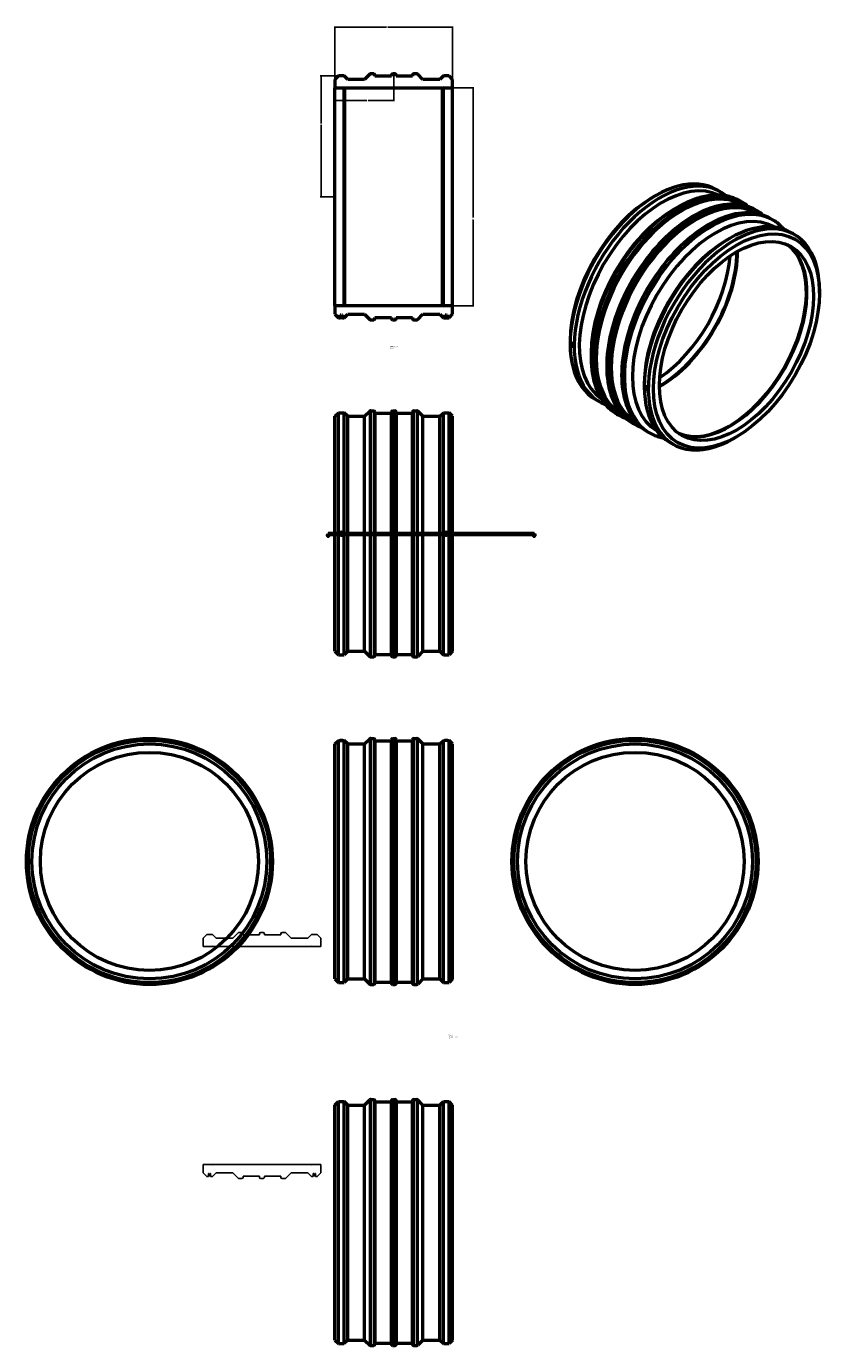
# Model space of a CAD drawing. Header units: millimetres. Extents: x -1080 to 2593, y -1330 to 4717.
import ezdxf

# ---------------------------------------------------------------- set-up
doc = ezdxf.new("R2010")
doc.units = ezdxf.units.MM
for name, color, linetype, lineweight in [('Dimension (ANSI)', 7, 'Continuous', 25), ('Section Line (ANSI)', 7, 'Continuous', 70), ('Symbol (ANSI)', 7, 'Continuous', 25), ('Title (ISO)', 7, 'Continuous', 50), ('Visible (ANSI)', 7, 'Continuous', 50), ('Visible Narrow (ANSI)', 7, 'Continuous', 35)]:
    doc.layers.add(name, color=color, linetype=linetype, lineweight=lineweight)
doc.styles.add('Label Text (ANSI)', font='tahoma.ttf')
doc.styles.add('Note Text (ANSI)', font='tahoma.ttf')
doc.styles.add('Note Text (ISO)', font='tahoma.ttf')
doc.dimstyles.new('Default - mm (ANSI)', dxfattribs={"dimtxt": 2.4, "dimasz": 2.5, "dimexe": 3.175, "dimexo": 1.6002, "dimgap": 0.8, "dimtad": 0, "dimtoh": 1, "dimdec": 0, "dimrnd": 1e-08, "dimzin": 4, "dimdsep": 46, "dimtxsty": 'Note Text (ANSI)', "dimcen": 0.09, "dimdle": 10, "dimclrd": 256, "dimclre": 256, "dimclrt": 230, "dimadec": 1, "dimazin": 1, "dimtfac": 1.27, "dimtofl": 0, "dimtmove": 0, "dimatfit": 3, "dimfxl": 1, "dimtolj": 1, "dimtzin": 4, "dimlwd": -1, "dimlwe": -1, "dimarcsym": 0})

# ---------------------------------------------------------------- blocks, each defined once
blk = doc.blocks.new('Title Blocks ISO')
at = {"layer": 'Title (ISO)', "color": 232, "true_color": 0xca0064, "style": 'Note Text (ISO)'}
for tag, p in [('DESCRIPTION_002', (33.7, 59.2)), ('DESCRIPTION_001', (33.8, 63.4)), ('PART_NUMBER_001', (34.2, 73.1))]:
    blk.add_attdef(tag, p, '', height=2.5, dxfattribs=at)
blk = doc.blocks.new('2dTransSection0')
at = {"layer": 'Section Line (ANSI)', "linetype": 'Continuous'}
for p, q in [((302, 2386.3), (303, 2381.3)), ((304, 2386.3), (302, 2386.3)), ((303, 2391.3), (312.6, 2391.3)), ((303, 2391.3), (303, 2386.3)), ((303, 2386.3), (303, 2381.3)), ((303, 2381.3), (304, 2386.3)), ((1237.6, 2391.3), (1247.2, 2391.3)), ((1246.2, 2386.3), (1247.2, 2381.3)), ((1248.2, 2386.3), (1246.2, 2386.3)), ((1247.2, 2391.3), (1247.2, 2386.3)), ((1247.2, 2386.3), (1247.2, 2381.3)), ((1247.2, 2381.3), (1248.2, 2386.3))]:
    blk.add_line(p, q, dxfattribs=at)
at = {"layer": 'Section Line (ANSI)'}
blk.add_line((303, 2391.3), (1247.2, 2391.3), dxfattribs=at)
at = {"layer": 'Section Line (ANSI)', "linetype": 'Continuous', "flags": 128}
for points in [[(302, 2386.3), (303, 2381.3), (304, 2386.3), (302, 2386.3)], [(1246.2, 2386.3), (1247.2, 2381.3), (1248.2, 2386.3), (1246.2, 2386.3)]]:
    blk.add_lwpolyline(points, dxfattribs=at)
at = {"layer": 'Section Line (ANSI)'}
for points in [[(302, 2386.3), (303, 2381.3), (304, 2386.3), (302, 2386.3)], [(1246.2, 2386.3), (1247.2, 2381.3), (1248.2, 2386.3), (1246.2, 2386.3)]]:
    blk.add_solid(points, dxfattribs=at)
at = {"layer": 'Section Line (ANSI)', "char_height": 4.57, "attachment_point": 7, "style": 'Label Text (ANSI)'}
for insert in [(295.7, 2383.2), (1250.6, 2383.2)]:
    blk.add_mtext('A', dxfattribs=dict(at, insert=insert))
blk = doc.blocks.new('*D6')
at = {"layer": 'Defpoints', "color": 0, "transparency": 16777216}
for p in [(874, 4435.7), (874, 3435.7), (968, 3435.7)]:
    blk.add_point(p, dxfattribs=at)
at = {"layer": 'Dimension (ANSI)', "transparency": 16777216}
for p, q in [((875.6, 4435.7), (971.2, 4435.7)), ((968, 4433.2), (968, 3841.3)), ((968, 3438.2), (968, 3830.1)), ((875.6, 3435.7), (971.2, 3435.7))]:
    blk.add_line(p, q, dxfattribs=at)
for points in [[(967.6, 4433.2), (968.4, 4433.2), (968, 4435.7)], [(967.6, 3438.2), (968.4, 3438.2), (968, 3435.7)]]:
    blk.add_solid(points, dxfattribs=at)
at = {"layer": 'Dimension (ANSI)', "color": 230, "true_color": 0xff0080, "transparency": 16777216, "insert": (966.2, 3830.9), "char_height": 2.4, "attachment_point": 1, "rotation": 90, "style": 'Note Text (ANSI)'}
blk.add_mtext('\\A1;{\\fAIGDT|b0|i0;\\H2.4000;\\ln}\\fTahoma|b0|i0;\\H2.4000;1000', dxfattribs=at)
blk = doc.blocks.new('*D7')
at = {"layer": 'Defpoints', "color": 0, "transparency": 16777216}
for p in [(334, 4713.7), (334, 4435.7), (874, 4435.7)]:
    blk.add_point(p, dxfattribs=at)
at = {"layer": 'Dimension (ANSI)', "transparency": 16777216}
for p, q in [((334, 4437.3), (334, 4716.9)), ((874, 4437.3), (874, 4716.9)), ((336.5, 4713.7), (570.7, 4713.7)), ((871.5, 4713.7), (577.4, 4713.7))]:
    blk.add_line(p, q, dxfattribs=at)
for points in [[(336.5, 4714.1), (336.5, 4713.3), (334, 4713.7)], [(871.5, 4714.1), (871.5, 4713.3), (874, 4713.7)]]:
    blk.add_solid(points, dxfattribs=at)
at = {"layer": 'Dimension (ANSI)', "color": 230, "true_color": 0xff0080, "transparency": 16777216, "insert": (571.5, 4714.9), "char_height": 2.4, "attachment_point": 1, "style": 'Note Text (ANSI)'}
blk.add_mtext('\\A1;540', dxfattribs=at)
blk = doc.blocks.new('*D8')
at = {"layer": 'Defpoints', "color": 0, "transparency": 16777216}
for p in [(604, 4499.7), (334, 4376.6), (604, 4376.6)]:
    blk.add_point(p, dxfattribs=at)
at = {"layer": 'Dimension (ANSI)', "transparency": 16777216}
for p, q in [((604, 4498.1), (604, 4373.4)), ((336.5, 4376.6), (480.7, 4376.6)), ((601.5, 4376.6), (487.4, 4376.6))]:
    blk.add_line(p, q, dxfattribs=at)
for points in [[(336.5, 4377), (336.5, 4376.2), (334, 4376.6)], [(601.5, 4377), (601.5, 4376.2), (604, 4376.6)]]:
    blk.add_solid(points, dxfattribs=at)
at = {"layer": 'Dimension (ANSI)', "color": 230, "true_color": 0xff0080, "transparency": 16777216, "insert": (481.5, 4377.8), "char_height": 2.4, "attachment_point": 1, "style": 'Note Text (ANSI)'}
blk.add_mtext('\\A1;270', dxfattribs=at)
blk = doc.blocks.new('*D9')
at = {"layer": 'Defpoints', "color": 0, "transparency": 16777216}
for p in [(270.6, 4490.7), (350.7, 4490.7), (334, 3935.7)]:
    blk.add_point(p, dxfattribs=at)
at = {"layer": 'Dimension (ANSI)', "transparency": 16777216}
for p, q in [((349.1, 4490.7), (267.4, 4490.7)), ((270.6, 4488.2), (270.6, 4272.5)), ((270.6, 3938.2), (270.6, 4265.9)), ((332.4, 3935.7), (267.4, 3935.7))]:
    blk.add_line(p, q, dxfattribs=at)
for points in [[(270.2, 4488.2), (271, 4488.2), (270.6, 4490.7)], [(270.2, 3938.2), (271, 3938.2), (270.6, 3935.7)]]:
    blk.add_solid(points, dxfattribs=at)
at = {"layer": 'Dimension (ANSI)', "color": 230, "true_color": 0xff0080, "transparency": 16777216, "insert": (269.4, 4266.7), "char_height": 2.4, "attachment_point": 1, "rotation": 90, "style": 'Note Text (ANSI)'}
blk.add_mtext('\\A1;555', dxfattribs=at)

msp = doc.modelspace()

# ---------------------------------------------------------------- linework, layer by layer
for p, q in [((-253.3, 555), (-270, 538.4)), ((-227.2, 555), (-253.3, 555)), ((-210.6, 538.4), (-227.2, 555)), ((-109.7, 562.3), (-133.7, 538.4)), ((-92, 564), (-105.7, 564)), ((-86.4, 552.7), (-86.4, 558.4)), ((-10.8, 552.7), (-86.4, 552.7)), ((-10.8, 558.4), (-10.8, 552.7)), ((5.2, 564), (-5.2, 564)), ((10.8, 552.7), (10.8, 558.4)), ((86.4, 552.7), (10.8, 552.7)), ((86.4, 558.4), (86.4, 552.7)), ((105.7, 564), (92, 564)), ((133.7, 538.4), (109.7, 562.3)), ((227.2, 555), (210.6, 538.4)), ((253.3, 555), (227.2, 555)), ((270, 538.4), (253.3, 555)), ((-270, 538.4), (-270, 500)), ((-270, 500), (-227.2, 500)), ((-227.2, 500), (-223.7, 500.7)), ((-223.7, 500.7), (-223.7, 500)), ((-223.7, 500), (223.7, 500)), ((-133.7, 538.4), (-210.6, 538.4)), ((210.6, 538.4), (133.7, 538.4)), ((223.7, 500), (223.7, 500.7)), ((223.7, 500.7), (227.2, 500)), ((227.2, 500), (270, 500)), ((270, 500), (270, 538.4)), ((-270, -500), (-270, -538.3)), ((-227.2, -500), (-270, -500)), ((-270, -538.3), (-253.3, -555)), ((-245.3, -555), (-245.3, -541)), ((-245.3, -541), (-242.3, -541)), ((-242.3, -541), (-242.3, -552)), ((-238.3, -552), (-238.3, -541)), ((-238.3, -541), (-235.3, -541)), ((-235.3, -541), (-235.3, -555)), ((-223.7, -500.7), (-227.2, -500)), ((-227.2, -555), (-210.6, -538.3)), ((223.7, -500), (-223.7, -500)), ((-223.7, -500), (-223.7, -500.7)), ((-210.6, -538.3), (-133.7, -538.3)), ((-133.7, -538.3), (-109.7, -562.3)), ((109.7, -562.3), (133.7, -538.3)), ((133.7, -538.3), (210.6, -538.3)), ((210.6, -538.3), (227.2, -555)), ((227.2, -500), (223.7, -500.7)), ((223.7, -500.7), (223.7, -500)), ((270, -500), (227.2, -500)), ((235.3, -555), (235.3, -541)), ((235.3, -541), (238.3, -541)), ((238.3, -541), (238.3, -552)), ((242.3, -552), (242.3, -541)), ((242.3, -541), (245.3, -541)), ((245.3, -541), (245.3, -555)), ((253.3, -555), (270, -538.3)), ((270, -538.3), (270, -500)), ((-253.3, -555), (-247.8, -555)), ((-247.8, -555), (-245.3, -555)), ((-242.3, -552), (-238.3, -552)), ((-235.3, -555), (-232.8, -555)), ((-232.8, -555), (-227.2, -555)), ((-105.7, -564), (-92, -564)), ((-86.4, -558.4), (-86.4, -552.7)), ((-86.4, -552.7), (-10.8, -552.7)), ((-10.8, -552.7), (-10.8, -558.4)), ((-5.2, -564), (5.2, -564)), ((10.8, -558.4), (10.8, -552.7)), ((10.8, -552.7), (86.4, -552.7)), ((86.4, -552.7), (86.4, -558.4)), ((92, -564), (105.7, -564)), ((227.2, -555), (232.8, -555)), ((232.8, -555), (235.3, -555)), ((238.3, -552), (242.3, -552)), ((245.3, -555), (247.8, -555)), ((247.8, -555), (253.3, -555))]:
    msp.add_line(p, q)
for centre, major_axis, end_param in [((-105.7, 558.4), (-5.64, 0), 5.497787), ((-92, 558.4), (0, 5.64), 6.283185), ((-5.2, 558.4), (-5.64, 0), 6.283185), ((5.2, 558.4), (0, 5.64), 6.283185), ((92, 558.4), (-5.64, 0), 6.283185), ((105.7, 558.4), (-3.99, 3.99), 5.497787), ((-105.7, -558.4), (3.99, -3.99), 5.497787), ((-92, -558.4), (5.64, 0), 6.283185), ((-5.2, -558.4), (0, -5.64), 6.283185), ((5.2, -558.4), (5.64, 0), 6.283185), ((92, -558.4), (0, -5.64), 6.283185), ((105.7, -558.4), (5.64, 0), 5.497787)]:
    msp.add_ellipse(centre, major_axis=major_axis, ratio=1, start_param=4.712389, end_param=end_param)
at = {"layer": 'Visible (ANSI)'}
for p, q in [((350.7, 4490.7), (334, 4474)), ((376.8, 4490.7), (350.7, 4490.7)), ((393.4, 4474), (376.8, 4490.7)), ((494.4, 4498), (470.4, 4474)), ((512, 4499.7), (498.4, 4499.7)), ((517.6, 4488.4), (517.6, 4494.1)), ((593.2, 4488.4), (517.6, 4488.4)), ((593.2, 4494.1), (593.2, 4488.4)), ((609.2, 4499.7), (598.9, 4499.7)), ((614.8, 4488.4), (614.8, 4494.1)), ((690.4, 4488.4), (614.8, 4488.4)), ((690.4, 4494.1), (690.4, 4488.4)), ((709.7, 4499.7), (696.1, 4499.7)), ((737.7, 4474), (713.7, 4498)), ((831.3, 4490.7), (814.6, 4474)), ((857.4, 4490.7), (831.3, 4490.7)), ((874, 4474), (857.4, 4490.7)), ((334, 4474), (334, 4435.7)), ((334, 4435.7), (376.8, 4435.7)), ((334, 3435.7), (334, 4435.7)), ((376.8, 4435.7), (380.3, 4436.4)), ((376.8, 3435.7), (376.8, 4435.7)), ((380.3, 4436.4), (380.3, 4435.7)), ((380.3, 4435.7), (827.8, 4435.7)), ((380.3, 3435.7), (380.3, 4435.7)), ((470.4, 4474), (393.4, 4474)), ((814.6, 4474), (737.7, 4474)), ((827.8, 4435.7), (827.8, 4436.4)), ((827.8, 4436.4), (831.3, 4435.7)), ((827.8, 3435.7), (827.8, 4435.7)), ((831.3, 4435.7), (874, 4435.7)), ((831.3, 3435.7), (831.3, 4435.7)), ((874, 4435.7), (874, 4474)), ((874, 3435.7), (874, 4435.7)), ((1793.1, 3934.9), (1804.9, 3941.7)), ((2082.4, 3969.2), (2100.9, 3958.5)), ((1889.6, 3879.2), (1906.5, 3889)), ((2191.3, 3916.7), (2201, 3911.1)), ((2199.3, 3899), (2200.1, 3898.6)), ((2262.4, 3875.6), (2269.7, 3871.4)), ((2268.1, 3859.4), (2268.8, 3858.9)), ((2331.1, 3836), (2340.8, 3830.4)), ((2422.3, 3773), (2440.7, 3762.3)), ((2133, 3738.7), (2144.8, 3745.5)), ((2555.7, 3494.6), (2555.7, 3508.2)), ((334, 3435.7), (334, 3397.3)), ((376.8, 3435.7), (334, 3435.7)), ((334, 3397.3), (350.7, 3380.7)), ((358.7, 3380.7), (358.7, 3394.7)), ((358.7, 3394.7), (361.7, 3394.7)), ((361.7, 3394.7), (361.7, 3383.7)), ((365.7, 3383.7), (365.7, 3394.7)), ((365.7, 3394.7), (368.7, 3394.7)), ((368.7, 3394.7), (368.7, 3380.7)), ((380.3, 3434.9), (376.8, 3435.7)), ((376.8, 3380.7), (393.4, 3397.3)), ((827.8, 3435.7), (380.3, 3435.7)), ((380.3, 3435.7), (380.3, 3434.9)), ((393.4, 3397.3), (470.4, 3397.3)), ((470.4, 3397.3), (494.4, 3373.3)), ((713.7, 3373.3), (737.7, 3397.3)), ((737.7, 3397.3), (814.6, 3397.3)), ((814.6, 3397.3), (831.3, 3380.7)), ((831.3, 3435.7), (827.8, 3434.9)), ((827.8, 3434.9), (827.8, 3435.7)), ((874, 3435.7), (831.3, 3435.7)), ((839.3, 3380.7), (839.3, 3394.7)), ((839.3, 3394.7), (842.3, 3394.7)), ((842.3, 3394.7), (842.3, 3383.7)), ((846.3, 3383.7), (846.3, 3394.7)), ((846.3, 3394.7), (849.3, 3394.7)), ((849.3, 3394.7), (849.3, 3380.7)), ((857.4, 3380.7), (874, 3397.3)), ((874, 3397.3), (874, 3435.7)), ((350.7, 3380.7), (356.2, 3380.7)), ((356.2, 3380.7), (358.7, 3380.7)), ((368.7, 3380.7), (358.7, 3380.7)), ((361.7, 3383.7), (365.7, 3383.7)), ((368.7, 3380.7), (371.2, 3380.7)), ((371.2, 3380.7), (376.8, 3380.7)), ((498.4, 3371.7), (512, 3371.7)), ((517.6, 3377.3), (517.6, 3383)), ((517.6, 3383), (593.2, 3383)), ((593.2, 3383), (593.2, 3377.3)), ((598.9, 3371.7), (609.2, 3371.7)), ((614.8, 3377.3), (614.8, 3383)), ((614.8, 3383), (690.4, 3383)), ((690.4, 3383), (690.4, 3377.3)), ((696.1, 3371.7), (709.7, 3371.7)), ((831.3, 3380.7), (836.8, 3380.7)), ((836.8, 3380.7), (839.3, 3380.7)), ((839.3, 3380.7), (849.3, 3380.7)), ((842.3, 3383.7), (846.3, 3383.7)), ((849.3, 3380.7), (851.8, 3380.7)), ((851.8, 3380.7), (857.4, 3380.7)), ((1412.5, 3275.5), (1412.5, 3261.9)), ((1418, 3263.1), (1418, 3263.1)), ((1423, 3259.7), (1422.8, 3259.6)), ((1425, 3256.2), (1424.8, 3256.1)), ((1425.5, 3250.1), (1425.5, 3250.1)), ((1508.9, 3219.9), (1508.9, 3200.3)), ((1752.3, 3079.3), (1752.3, 3065.7)), ((1757.8, 3066.9), (1757.8, 3066.9)), ((1762.7, 3063.4), (1762.8, 3063.5)), ((1764.7, 3059.9), (1764.8, 3060)), ((1765.3, 3053.9), (1765.3, 3053.9)), ((1527.4, 3007.9), (1545.9, 2997.2)), ((334, 2929.6), (350.7, 2946.3)), ((334, 1852.9), (334, 2929.6)), ((350.7, 1836.3), (350.7, 2946.3)), ((350.7, 2946.3), (376.8, 2946.3)), ((376.8, 1836.3), (376.8, 2946.3)), ((393.4, 2929.6), (376.8, 2946.3)), ((393.4, 1852.9), (393.4, 2929.6)), ((393.4, 2929.6), (470.4, 2929.6)), ((470.4, 2929.6), (494.4, 2953.6)), ((470.4, 1852.9), (470.4, 2929.6)), ((498.4, 2955.3), (512, 2955.3)), ((517.6, 2949.6), (517.6, 1832.9)), ((517.6, 2944), (593.2, 2944)), ((593.2, 1832.9), (593.2, 2949.6)), ((598.9, 2955.3), (609.2, 2955.3)), ((614.8, 2949.6), (614.8, 1832.9)), ((614.8, 2944), (690.4, 2944)), ((690.4, 1832.9), (690.4, 2949.6)), ((696.1, 2955.3), (709.7, 2955.3)), ((737.7, 2929.6), (713.7, 2953.6)), ((737.7, 1852.9), (737.7, 2929.6)), ((737.7, 2929.6), (814.6, 2929.6)), ((814.6, 2929.6), (831.3, 2946.3)), ((814.6, 1852.9), (814.6, 2929.6)), ((831.3, 1836.3), (831.3, 2946.3)), ((831.3, 2946.3), (857.4, 2946.3)), ((857.4, 1836.3), (857.4, 2946.3)), ((874, 2929.6), (857.4, 2946.3)), ((874, 1852.9), (874, 2929.6)), ((1627.3, 2939.8), (1637, 2934.2)), ((1646.6, 2941.7), (1647.4, 2941.2)), ((1698.4, 2898.8), (1705.7, 2894.5)), ((1715.3, 2902), (1716.1, 2901.6)), ((1767.1, 2859.1), (1776.8, 2853.5)), ((1867.3, 2811.7), (1885.7, 2801)), ((2175, 2835.3), (2163.2, 2828.5)), ((334, 1852.9), (350.7, 1836.3)), ((350.7, 1836.3), (376.8, 1836.3)), ((393.4, 1852.9), (376.8, 1836.3)), ((393.4, 1852.9), (470.4, 1852.9)), ((470.4, 1852.9), (494.4, 1828.9)), ((498.4, 1827.3), (512, 1827.3)), ((517.6, 1838.6), (593.2, 1838.6)), ((598.9, 1827.3), (609.2, 1827.3)), ((614.8, 1838.6), (690.4, 1838.6)), ((696.1, 1827.3), (709.7, 1827.3)), ((737.7, 1852.9), (713.7, 1828.9)), ((737.7, 1852.9), (814.6, 1852.9)), ((814.6, 1852.9), (831.3, 1836.3)), ((831.3, 1836.3), (857.4, 1836.3)), ((874, 1852.9), (857.4, 1836.3)), ((470.4, 1427.8), (494.4, 1451.8)), ((498.4, 1453.4), (512, 1453.4)), ((598.9, 1453.4), (609.2, 1453.4)), ((696.1, 1453.4), (709.7, 1453.4)), ((737.7, 1427.8), (713.7, 1451.8)), ((-523.5, 1444.4), (-516, 1444.4)), ((-523.5, 1444.4), (-523.5, 1444.4)), ((-516, 1444.4), (-508.5, 1444.4)), ((-508.5, 1444.4), (-508.5, 1444.4)), ((334, 1427.8), (350.7, 1444.4)), ((334, 351.1), (334, 1427.8)), ((350.7, 334.4), (350.7, 1444.4)), ((350.7, 1444.4), (356.2, 1444.4)), ((356.2, 1444.4), (371.2, 1444.4)), ((371.2, 1444.4), (376.8, 1444.4)), ((376.8, 334.4), (376.8, 1444.4)), ((393.4, 1427.8), (376.8, 1444.4)), ((393.4, 351.1), (393.4, 1427.8)), ((393.4, 1427.8), (470.4, 1427.8)), ((470.4, 351.1), (470.4, 1427.8)), ((517.6, 1447.8), (517.6, 331.1)), ((517.6, 1442.1), (593.2, 1442.1)), ((593.2, 331.1), (593.2, 1447.8)), ((614.8, 1447.8), (614.8, 331.1)), ((614.8, 1442.1), (690.4, 1442.1)), ((690.4, 331.1), (690.4, 1447.8)), ((737.7, 351.1), (737.7, 1427.8)), ((737.7, 1427.8), (814.6, 1427.8)), ((814.6, 1427.8), (831.3, 1444.4)), ((814.6, 351.1), (814.6, 1427.8)), ((831.3, 334.4), (831.3, 1444.4)), ((831.3, 1444.4), (836.8, 1444.4)), ((851.8, 1444.4), (836.8, 1444.4)), ((851.8, 1444.4), (857.4, 1444.4)), ((857.4, 334.4), (857.4, 1444.4)), ((874, 1427.8), (857.4, 1444.4)), ((874, 351.1), (874, 1427.8)), ((1710, 1444.4), (1702.5, 1444.4)), ((1702.5, 1444.4), (1702.5, 1444.4)), ((1717.5, 1444.4), (1710, 1444.4)), ((1717.5, 1444.4), (1717.5, 1444.4)), ((334, 351.1), (350.7, 334.4)), ((350.7, 334.4), (376.8, 334.4)), ((393.4, 351.1), (376.8, 334.4)), ((393.4, 351.1), (470.4, 351.1)), ((470.4, 351.1), (494.4, 327.1)), ((498.4, 325.4), (512, 325.4)), ((517.6, 336.7), (593.2, 336.7)), ((598.9, 325.4), (609.2, 325.4)), ((614.8, 336.7), (690.4, 336.7)), ((696.1, 325.4), (709.7, 325.4)), ((737.7, 351.1), (713.7, 327.1)), ((737.7, 351.1), (814.6, 351.1)), ((814.6, 351.1), (831.3, 334.4)), ((831.3, 334.4), (857.4, 334.4)), ((874, 351.1), (857.4, 334.4)), ((334, -227.3), (350.7, -210.7)), ((334, -1304), (334, -227.3)), ((350.7, -1320.7), (350.7, -210.7)), ((350.7, -210.7), (376.8, -210.7)), ((376.8, -1320.7), (376.8, -210.7)), ((393.4, -227.3), (376.8, -210.7)), ((393.4, -1304), (393.4, -227.3)), ((393.4, -227.3), (470.4, -227.3)), ((470.4, -227.3), (494.4, -203.3)), ((470.4, -1304), (470.4, -227.3)), ((498.4, -201.7), (512, -201.7)), ((517.6, -207.3), (517.6, -1324)), ((517.6, -213), (593.2, -213)), ((593.2, -1324), (593.2, -207.3)), ((598.9, -201.7), (609.2, -201.7)), ((614.8, -207.3), (614.8, -1324)), ((614.8, -213), (690.4, -213)), ((690.4, -1324), (690.4, -207.3)), ((696.1, -201.7), (709.7, -201.7)), ((737.7, -227.3), (713.7, -203.3)), ((737.7, -1304), (737.7, -227.3)), ((737.7, -227.3), (814.6, -227.3)), ((814.6, -227.3), (831.3, -210.7)), ((814.6, -1304), (814.6, -227.3)), ((831.3, -1320.7), (831.3, -210.7)), ((831.3, -210.7), (857.4, -210.7)), ((857.4, -1320.7), (857.4, -210.7)), ((874, -227.3), (857.4, -210.7)), ((874, -1304), (874, -227.3)), ((334, -1304), (350.7, -1320.7)), ((350.7, -1320.7), (376.8, -1320.7)), ((393.4, -1304), (376.8, -1320.7)), ((393.4, -1304), (470.4, -1304)), ((470.4, -1304), (494.4, -1328)), ((498.4, -1329.7), (512, -1329.7)), ((517.6, -1318.4), (593.2, -1318.4)), ((598.9, -1329.7), (609.2, -1329.7)), ((614.8, -1318.4), (690.4, -1318.4)), ((696.1, -1329.7), (709.7, -1329.7)), ((737.7, -1304), (713.7, -1328)), ((737.7, -1304), (814.6, -1304)), ((814.6, -1304), (831.3, -1320.7)), ((831.3, -1320.7), (857.4, -1320.7)), ((874, -1304), (857.4, -1320.7))]:
    msp.add_line(p, q, dxfattribs=at)
for centre, radius in [((363.7, 2391.3), 5), ((363.7, 2391.3), 2), ((844.3, 2391.3), 5), ((844.3, 2391.3), 2), ((-516, 889.4), 564), ((1710, 889.4), 564), ((-516, 889.4), 555), ((-516, 889.4), 538.4), ((1710, 889.4), 555), ((1710, 889.4), 538.4), ((-516, 889.4), 500), ((1710, 889.4), 500)]:
    msp.add_circle(centre, radius, dxfattribs=at)
for centre, radius, start, end in [((498.4, 4494.1), 5.64, 90, 135), ((512, 4494.1), 5.64, 0, 90), ((598.9, 4494.1), 5.64, 90, 180), ((609.2, 4494.1), 5.64, 0, 90), ((696.1, 4494.1), 5.64, 90, 180), ((709.7, 4494.1), 5.64, 45, 90), ((498.4, 3377.3), 5.64, 225, 270), ((512, 3377.3), 5.64, 270, 0), ((598.9, 3377.3), 5.64, 180, 270), ((609.2, 3377.3), 5.64, 270, 0), ((696.1, 3377.3), 5.64, 180, 270), ((709.7, 3377.3), 5.64, 270, 315), ((498.4, 2949.6), 5.64, 90, 135), ((512, 2949.6), 5.64, 0, 90), ((598.9, 2949.6), 5.64, 90, 180), ((609.2, 2949.6), 5.64, 0, 90), ((696.1, 2949.6), 5.64, 90, 180), ((709.7, 2949.6), 5.64, 45, 90), ((363.7, 2391.3), 7.5, 0, 180), ((363.7, 2391.3), 7.5, 180, 0), ((844.3, 2391.3), 7.5, 0, 180), ((844.3, 2391.3), 7.5, 180, 0), ((498.4, 1832.9), 5.64, 225, 270), ((512, 1832.9), 5.64, 270, 0), ((598.9, 1832.9), 5.64, 180, 270), ((609.2, 1832.9), 5.64, 270, 0), ((696.1, 1832.9), 5.64, 180, 270), ((709.7, 1832.9), 5.64, 270, 315), ((498.4, 1447.8), 5.64, 90, 135), ((512, 1447.8), 5.64, 0, 90), ((598.9, 1447.8), 5.64, 90, 180), ((609.2, 1447.8), 5.64, 0, 90), ((696.1, 1447.8), 5.64, 90, 180), ((709.7, 1447.8), 5.64, 45, 90), ((498.4, 331.1), 5.64, 225, 270), ((512, 331.1), 5.64, 270, 0), ((598.9, 331.1), 5.64, 180, 270), ((609.2, 331.1), 5.64, 270, 0), ((696.1, 331.1), 5.64, 180, 270), ((709.7, 331.1), 5.64, 270, 315), ((498.4, -207.3), 5.64, 90, 135), ((512, -207.3), 5.64, 0, 90), ((598.9, -207.3), 5.64, 90, 180), ((609.2, -207.3), 5.64, 0, 90), ((696.1, -207.3), 5.64, 90, 180), ((709.7, -207.3), 5.64, 45, 90), ((498.4, -1324), 5.64, 225, 270), ((512, -1324), 5.64, 270, 0), ((598.9, -1324), 5.64, 180, 270), ((609.2, -1324), 5.64, 270, 0), ((696.1, -1324), 5.64, 180, 270), ((709.7, -1324), 5.64, 270, 315)]:
    msp.add_arc(centre, radius, start, end, dxfattribs=at)
for centre, major_axis, start_param, end_param in [((1804.9, 3488.5), (277.5, 480.6), 0, 3.141593), ((1823.4, 3477.9), (277.5, 480.6), 6.182227, 9.525736), ((1835.1, 3471.1), (269.2, 466.2), 0.0426, 3.098993), ((1793.1, 3495.3), (-269.2, -466.2), 3.926991, 5.497787), ((1923, 3420.4), (276.4, 478.7), 0, 3.141593), ((1991.7, 3380.7), (276.4, 478.7), 0, 3.141593), ((1889.6, 3439.7), (-269.2, -466.2), 3.926991, 5.497787), ((2078.6, 3330.5), (269.2, 466.2), 0.004788, 3.136805), ((2144.8, 3292.3), (277.5, 480.6), 0, 3.141593), ((2163.2, 3281.7), (277.5, 480.6), 5.497787, 10.210176), ((2133, 3299.1), (-269.2, -466.2), 3.926991, 5.497787), ((2142.3, 3293.8), (-250, -433), 0.065491, 3.076102), ((2144.8, 3292.3), (-250, -433), 0.060495, 3.081098), ((2142.3, 3293.8), (-250.4, -433.7), 0.155796, 2.985797), ((1823.4, 3477.9), (250, 433), 3.921506, 5.503272), ((1825.9, 3476.4), (250, 433), 3.914516, 5.510262), ((1793.1, 3495.3), (250, 433), 4.01058, 5.414198), ((1421.7, 3256.6), (-3.75, 6.5), 3.926991, 7.068583), ((1421.7, 3256.6), (3.75, -6.5), 3.926991, 7.068583), ((1423.8, 3257.8), (1, -1.73), 2.963882, 6.460896), ((1761.5, 3060.4), (-3.75, 6.5), 3.926991, 7.068583), ((1761.5, 3060.4), (3.75, -6.5), 3.926991, 7.068583), ((1763.7, 3061.6), (1, -1.73), 2.963882, 6.460896)]:
    msp.add_ellipse(centre, major_axis=major_axis, ratio=0.57735, start_param=start_param, end_param=end_param, dxfattribs=at)
for centre, major_axis in [((2175, 3274.9), (-269.2, -466.2)), ((2175, 3274.9), (-250, -433)), ((1421.7, 3256.6), (2.5, -4.33)), ((1761.5, 3060.4), (2.5, -4.33))]:
    msp.add_ellipse(centre, major_axis=major_axis, ratio=0.57735, dxfattribs=at)
for points, knots in [([(2191.3, 3916.7), (2176.3, 3925.4), (2160, 3932), (2125.6, 3941), (2107.5, 3943.4), (2069.8, 3943.8), (2050.3, 3941.8), (2010.2, 3933.7), (1989.7, 3927.6), (1948.3, 3911.3), (1927.4, 3901.1), (1906.5, 3889)], [3.9269908, 3.9269908, 3.9269908, 3.9269908, 4.0840704, 4.0840704, 4.2411501, 4.2411501, 4.3982297, 4.3982297, 4.5553093, 4.5553093, 4.712389, 4.712389, 4.712389, 4.712389]), ([(2262.4, 3875.6), (2232.3, 3893), (2197.5, 3902.1), (2121.7, 3903), (2080.6, 3894.6), (1996.3, 3860.9), (1953, 3835.6), (1868.9, 3770.5), (1828, 3730.8), (1752.9, 3641.2), (1718.6, 3591.3), (1660, 3486.3), (1635.7, 3431.2), (1599.5, 3321.3), (1587.7, 3266.5), (1577.7, 3162.8), (1579.6, 3113.9), (1597, 3026.9), (1612.5, 2988.8), (1651.9, 2933.2), (1673.5, 2913.1), (1698.4, 2898.8)], [3.926991, 3.926991, 3.926991, 3.926991, 4.240748, 4.240748, 4.558864, 4.558864, 4.880296, 4.880296, 5.201929, 5.201929, 5.523275, 5.523275, 5.844516, 5.844516, 6.165901, 6.165901, 6.487571, 6.487571, 6.808779, 6.808779, 7.068583, 7.068583, 7.068583, 7.068583]), ([(2331.1, 3836), (2301.1, 3853.3), (2266.2, 3862.4), (2190.4, 3863.3), (2149.4, 3854.9), (2065.1, 3821.3), (2021.8, 3795.9), (1937.6, 3730.8), (1896.8, 3691.1), (1821.6, 3601.5), (1787.3, 3551.6), (1728.7, 3446.6), (1704.4, 3391.5), (1668.3, 3281.6), (1656.4, 3226.9), (1646.4, 3123.1), (1648.3, 3074.2), (1665.7, 2987.2), (1681.3, 2949.1), (1720.6, 2893.5), (1742.2, 2873.5), (1767.1, 2859.1)], [3.926991, 3.926991, 3.926991, 3.926991, 4.240748, 4.240748, 4.558864, 4.558864, 4.880296, 4.880296, 5.201929, 5.201929, 5.523275, 5.523275, 5.844516, 5.844516, 6.165901, 6.165901, 6.487571, 6.487571, 6.808779, 6.808779, 7.068583, 7.068583, 7.068583, 7.068583]), ([(2392.9, 3786.7), (2389.4, 3790.7), (2385.9, 3794.6), (2369.7, 3811), (2355.8, 3821.7), (2340.8, 3830.4)], [3.7237035, 3.7237035, 3.7237035, 3.7237035, 3.7699112, 3.7699112, 3.9269908, 3.9269908, 3.9269908, 3.9269908]), ([(1418, 3263.1), (1418.4, 3263.4), (1419, 3263.5), (1420.4, 3263.4), (1421.1, 3263.1), (1421.7, 3262.8), (1422.4, 3262.4), (1423.1, 3261.8), (1424.4, 3260.4), (1425, 3259.6), (1425.9, 3258), (1426.3, 3257), (1426.9, 3255.2), (1427, 3254.3), (1427, 3253.6)], [3.955262, 3.955262, 3.955262, 3.955262, 4.237781, 4.237781, 4.520299, 4.520299, 4.520299, 4.802818, 4.802818, 5.085337, 5.085337, 5.367855, 5.367855, 5.650374, 5.650374, 5.650374, 5.650374]), ([(1427, 3253.6), (1427, 3252.8), (1426.9, 3252), (1426.3, 3250.9), (1425.9, 3250.4), (1425.5, 3250.1)], [1.1300748, 1.1300748, 1.1300748, 1.1300748, 1.4125936, 1.4125936, 1.6951123, 1.6951123, 1.6951123, 1.6951123]), ([(1508.9, 3200.3), (1508.9, 3176.2), (1510.5, 3152.9), (1517.1, 3108.9), (1522, 3088.1), (1535, 3049.4), (1543.1, 3031.5), (1562.3, 2999.1), (1573.4, 2984.5), (1598.4, 2959.2), (1612.3, 2948.5), (1627.3, 2939.8)], [0, 0, 0, 0, 0.1570796, 0.1570796, 0.3141593, 0.3141593, 0.4712389, 0.4712389, 0.6283185, 0.6283185, 0.7853982, 0.7853982, 0.7853982, 0.7853982]), ([(1757.8, 3066.9), (1758.3, 3067.2), (1758.9, 3067.3), (1760.2, 3067.2), (1760.9, 3066.9), (1762.2, 3066.2), (1762.9, 3065.6), (1764.2, 3064.2), (1764.8, 3063.4), (1765.8, 3061.8), (1766.2, 3060.8), (1766.7, 3059), (1766.8, 3058.1), (1766.8, 3057.4)], [1.695112, 1.695112, 1.695112, 1.695112, 1.977631, 1.977631, 2.26015, 2.26015, 2.542668, 2.542668, 2.825187, 2.825187, 3.107706, 3.107706, 3.390225, 3.390225, 3.390225, 3.390225]), ([(1766.8, 3057.4), (1766.8, 3056.6), (1766.7, 3055.8), (1766.2, 3054.6), (1765.8, 3054.2), (1765.3, 3053.9)], [3.3902245, 3.3902245, 3.3902245, 3.3902245, 3.6727432, 3.6727432, 3.9552619, 3.9552619, 3.9552619, 3.9552619]), ([(1776.8, 2853.5), (1791.8, 2844.8), (1808.1, 2838.2), (1830.3, 2832.4), (1835.5, 2831.2), (1840.7, 2830.3)], [0.7853982, 0.7853982, 0.7853982, 0.7853982, 0.9424778, 0.9424778, 0.9886855, 0.9886855, 0.9886855, 0.9886855]), ([(371.2, 1444.4), (371.2, 1444.4), (371, 1444.4), (370.3, 1444.4), (369.7, 1444.4), (368.4, 1444.4), (367.5, 1444.4), (365.7, 1444.4), (364.7, 1444.4), (362.8, 1444.4), (361.8, 1444.4), (359.9, 1444.4), (359.1, 1444.4), (357.8, 1444.4), (357.2, 1444.4), (356.4, 1444.4), (356.2, 1444.4), (356.2, 1444.4)], [1.130075, 1.130075, 1.130075, 1.130075, 1.412594, 1.412594, 1.695112, 1.695112, 1.977631, 1.977631, 2.26015, 2.26015, 2.542668, 2.542668, 2.825187, 2.825187, 3.107706, 3.107706, 3.390225, 3.390225, 3.390225, 3.390225]), ([(851.8, 1444.4), (851.8, 1444.4), (851.6, 1444.4), (850.9, 1444.4), (850.3, 1444.4), (849, 1444.4), (848.1, 1444.4), (846.3, 1444.4), (845.3, 1444.4), (844.3, 1444.4), (843.4, 1444.4), (842.4, 1444.4), (840.5, 1444.4), (839.7, 1444.4), (838.4, 1444.4), (837.8, 1444.4), (837, 1444.4), (836.8, 1444.4), (836.8, 1444.4)], [3.390225, 3.390225, 3.390225, 3.390225, 3.672743, 3.672743, 3.955262, 3.955262, 4.237781, 4.237781, 4.520299, 4.520299, 4.520299, 4.802818, 4.802818, 5.085337, 5.085337, 5.367855, 5.367855, 5.650374, 5.650374, 5.650374, 5.650374])]:
    msp.add_open_spline(points, degree=3, knots=knots, dxfattribs=at)
for points in [[(2230.1, 3890.5), (2221, 3898.3), (2211.2, 3905.2), (2201, 3911.1)], [(2298.8, 3850.8), (2289.7, 3858.6), (2280, 3865.5), (2269.7, 3871.4)], [(1637, 2934.2), (1647.2, 2928.3), (1658.1, 2923.3), (1669.3, 2919.3)], [(1705.7, 2894.5), (1716, 2888.6), (1726.8, 2883.7), (1738.1, 2879.7)]]:
    msp.add_open_spline(points, degree=3, dxfattribs=at)
at = {"layer": 'Visible Narrow (ANSI)'}
for p, q in [((494.4, 1835.9), (494.4, 2946.7)), ((498.4, 2948.3), (498.4, 1834.2)), ((512, 1834.2), (512, 2948.3)), ((598.9, 2948.3), (598.9, 1834.2)), ((609.2, 1834.2), (609.2, 2948.3)), ((696.1, 2948.3), (696.1, 1834.2)), ((709.7, 1834.2), (709.7, 2948.3)), ((713.7, 2946.7), (713.7, 1835.9)), ((494.4, 334), (494.4, 1444.9)), ((498.4, 1446.5), (498.4, 332.4)), ((512, 332.4), (512, 1446.5)), ((598.9, 1446.5), (598.9, 332.4)), ((609.2, 332.4), (609.2, 1446.5)), ((696.1, 1446.5), (696.1, 332.4)), ((709.7, 332.4), (709.7, 1446.5)), ((713.7, 1444.9), (713.7, 334)), ((494.4, -1321.1), (494.4, -210.3)), ((498.4, -208.6), (498.4, -1322.7)), ((512, -1322.7), (512, -208.6)), ((598.9, -208.6), (598.9, -1322.7)), ((609.2, -1322.7), (609.2, -208.6)), ((696.1, -208.6), (696.1, -1322.7)), ((709.7, -1322.7), (709.7, -208.6)), ((713.7, -210.3), (713.7, -1321.1))]:
    msp.add_line(p, q, dxfattribs=at)
for centre in [(-516, 889.4), (1710, 889.4)]:
    msp.add_circle(centre, 562.3, dxfattribs=at)
for centre, major_axis, start_param, end_param in [((1909.3, 3428.2), (-282, -488.4), 3.141593, 6.283185), ((1919, 3422.7), (282, 488.4), 0, 3.141593), ((1923, 3420.4), (-279.2, -483.6), 3.089133, 6.335645), ((1980.4, 3387.2), (-282, -488.4), 3.141593, 6.283185), ((1987.7, 3383), (282, 488.4), 0, 3.141593), ((1906.5, 3429.9), (-281.2, -487), 3.926991, 5.497787), ((1991.7, 3380.7), (-279.2, -483.6), 3.089133, 6.335645), ((2049.1, 3347.5), (-282, -488.4), 3.141593, 6.283185), ((2058.8, 3342), (282, 488.4), 0, 3.141593), ((2061.6, 3340.3), (-281.2, -487), 2.948633, 6.476145)]:
    msp.add_ellipse(centre, major_axis=major_axis, ratio=0.57735, start_param=start_param, end_param=end_param, dxfattribs=at)

# ---------------------------------------------------------------- block references
msp.add_blockref('Title Blocks ISO', (821, 20)).add_auto_attribs({'PART_NUMBER_001': '4601031000', 'DESCRIPTION_001': 'PLASSON LIGHTFIT COUPLER', 'DESCRIPTION_002': '1000'})
at = {"layer": 'Section Line (ANSI)'}
msp.add_blockref('2dTransSection0', (0, 0), dxfattribs=at)

# ---------------------------------------------------------------- texts
at = {"layer": 'Symbol (ANSI)', "char_height": 4.572, "attachment_point": 7, "style": 'Label Text (ANSI)'}
for s, insert in [('SECTION A-A', (585.6, 3246.9)), ('SCALE 1 : 1', (587.9, 3239.4))]:
    msp.add_mtext(s, dxfattribs=dict(at, insert=insert))

# ---------------------------------------------------------------- dimensions: what is measured, and where the dimension line sits
at = {"layer": 'Dimension (ANSI)'}
for base, p1, p2, angle, override, picture, middle in [((334, 4713.7), (874, 4435.7), (334, 4435.7), 180, {"dimgap": 0.8, "dimtoh": 0, "dimdec": 0, "dimtol": 0, "dimlim": 0, "dimtp": 0, "dimtm": 0, "dimtdec": 2, "dimatfit": 1}, '*D7', (574, 4713.7)), ((270.6, 4490.7), (334, 3935.7), (350.7, 4490.7), 90, {"dimgap": 0.8, "dimtoh": 0, "dimdec": 0, "dimtol": 0, "dimlim": 0, "dimtp": 0, "dimtm": 0, "dimtdec": 2, "dimatfit": 1}, '*D9', (270.6, 4269.2)), ((604, 4376.6), (334, 4376.6), (604, 4499.7), 180, {"dimgap": 0.8, "dimtoh": 0, "dimdec": 0, "dimse1": 1, "dimtol": 0, "dimlim": 0, "dimtp": 0, "dimtm": 0, "dimtdec": 2, "dimatfit": 1}, '*D8', (484, 4376.6))]:
    dim = msp.add_linear_dim(base=base, p1=p1, p2=p2, angle=angle, dimstyle='Default - mm (ANSI)', override=override, dxfattribs=at)
    dim.commit()
    dim.dimension.update_dxf_attribs({"geometry": picture, "text_midpoint": middle, "dimtype": 160})
dim = msp.add_linear_dim(base=(968, 3435.7), p1=(874, 4435.7), p2=(874, 3435.7), angle=90, text='{\\fAIGDT|b0|i0;\\H2.4000;\\ln}\\fTahoma|b0|i0;\\H2.4000;<>', dimstyle='Default - mm (ANSI)', override={"dimgap": 0.8, "dimtoh": 0, "dimdec": 0, "dimtol": 0, "dimlim": 0, "dimtp": 0, "dimtm": 0, "dimtdec": 2, "dimatfit": 1}, dxfattribs=at)
dim.commit()
dim.dimension.update_dxf_attribs({"geometry": '*D6', "text_midpoint": (968, 3835.7), "dimtype": 160})

doc.saveas('drawing.dxf')
